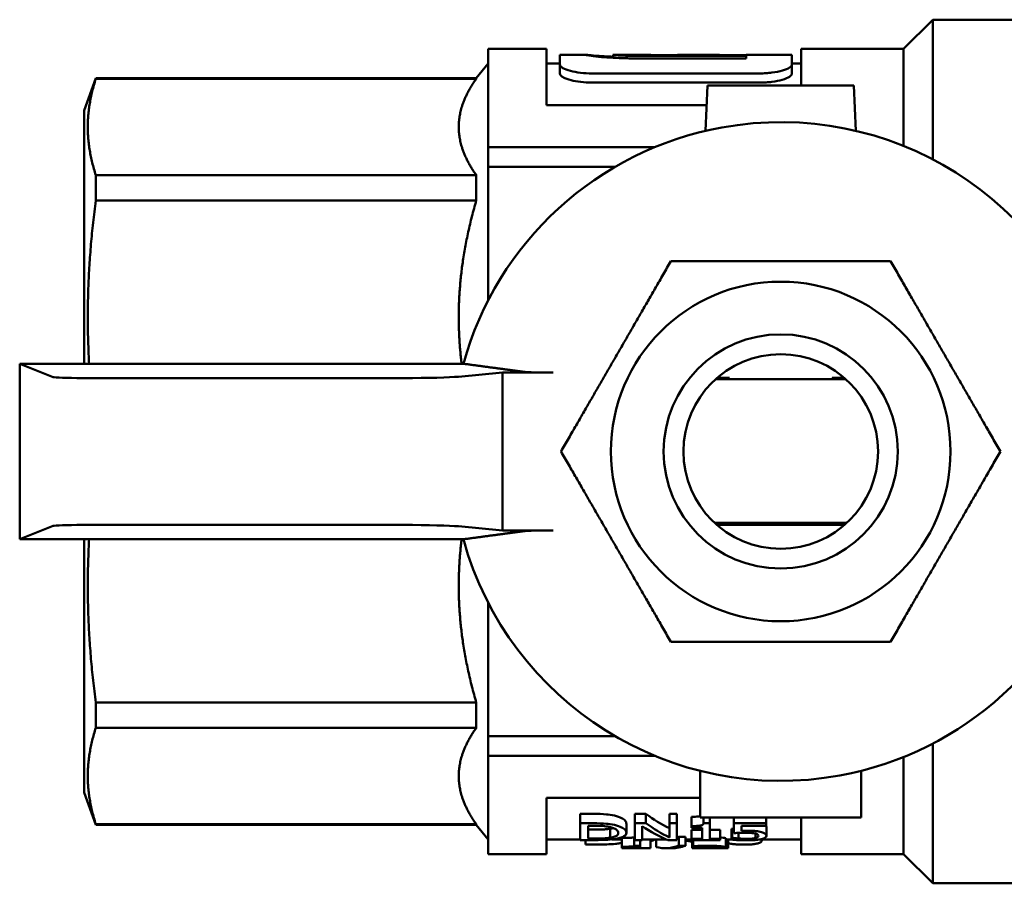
# Model space of a CAD drawing. Header units: millimetres. Extents: x 47 to 191, y 94 to 254.
# Tile 1 of 9: x 47 to 81, y 103 to 133. Entities that reach past the tile are written whole.
import ezdxf

# ---------------------------------------------------------------- set-up
doc = ezdxf.new("R2010")
doc.units = ezdxf.units.MM
doc.layers.add('Видимый контур (ГОСТ)', color=7, linetype='Continuous', lineweight=50)
doc.layers.add('Линия резьбы (ГОСТ)', color=7, linetype='Continuous', lineweight=25)

msp = doc.modelspace()

# ---------------------------------------------------------------- linework, layer by layer
at = {"layer": 'Видимый контур (ГОСТ)'}
for p, q in [((77.633, 131.923), (78.633, 132.923)), ((78.633, 132.923), (78.633, 128.149)), ((83.633, 132.923), (78.633, 132.923)), ((63.433, 128.568), (63.433, 131.923)), ((65.433, 131.923), (63.433, 131.923)), ((65.433, 131.923), (65.433, 130.007)), ((74.133, 130.673), (74.133, 131.923)), ((77.633, 131.923), (74.133, 131.923)), ((77.633, 131.923), (77.633, 128.609)), ((65.885, 131.389), (65.885, 131.723)), ((66.769, 131.723), (65.885, 131.723)), ((67.705, 131.722), (67.705, 131.622)), ((68.993, 131.723), (67.716, 131.723)), ((68.619, 131.685), (72.257, 131.685)), ((72.257, 131.599), (68.633, 131.599)), ((68.993, 131.723), (68.993, 131.708)), ((69.912, 131.708), (68.993, 131.708)), ((69.912, 131.708), (69.912, 131.723)), ((70.467, 131.723), (69.912, 131.723)), ((72.257, 131.708), (70.198, 131.708)), ((70.506, 131.722), (71.338, 131.722)), ((70.506, 131.722), (70.506, 131.708)), ((71.338, 131.722), (71.338, 131.708)), ((72.257, 131.708), (72.257, 131.723)), ((73.816, 131.723), (72.257, 131.723)), ((72.257, 131.599), (72.257, 131.685)), ((73.816, 131.723), (73.816, 131.389)), ((63.033, 130.923), (63.433, 131.423)), ((65.885, 131.423), (65.433, 131.423)), ((65.885, 131.389), (65.885, 131.081)), ((74.133, 131.423), (73.816, 131.423)), ((73.816, 131.389), (73.816, 131.081)), ((49.633, 129.824), (50.033, 130.923)), ((50.033, 130.908), (50.033, 130.923)), ((63.033, 130.923), (50.033, 130.923)), ((63.033, 130.908), (50.033, 130.908)), ((63.033, 130.908), (63.033, 130.923)), ((66.988, 131.087), (72.714, 131.087)), ((72.714, 130.772), (66.988, 130.772)), ((70.863, 129.125), (70.933, 130.673)), ((70.933, 130.673), (75.933, 130.673)), ((75.933, 130.673), (76.003, 129.125)), ((70.903, 130.007), (65.433, 130.007)), ((49.633, 129.824), (49.633, 121.171)), ((63.433, 128.568), (69.132, 128.568)), ((63.433, 128.568), (63.433, 127.897)), ((67.776, 127.897), (63.433, 127.897)), ((63.433, 127.897), (63.433, 123.326)), ((50.033, 126.745), (50.033, 127.61)), ((63.033, 127.61), (50.033, 127.61)), ((63.033, 126.745), (63.033, 127.61)), ((63.033, 126.745), (50.033, 126.745)), ((62.59, 121.171), (47.433, 121.171)), ((47.433, 121.171), (48.578, 120.714)), ((47.433, 121.171), (47.433, 115.174)), ((62.421, 120.728), (63.933, 120.868)), ((63.933, 120.868), (65.661, 120.868)), ((63.933, 120.868), (63.933, 115.478)), ((49.574, 120.682), (60.55, 120.682)), ((75.662, 120.638), (71.204, 120.638)), ((71.605, 120.643), (71.21, 120.643)), ((71.605, 120.643), (71.21, 120.643)), ((75.656, 120.643), (75.261, 120.643)), ((75.656, 120.643), (75.261, 120.643)), ((71.171, 115.738), (75.695, 115.738)), ((71.177, 115.732), (71.565, 115.732)), ((71.351, 115.732), (71.565, 115.732)), ((75.301, 115.732), (75.689, 115.732)), ((75.301, 115.732), (75.511, 115.732)), ((48.578, 115.631), (47.433, 115.174)), ((60.55, 115.663), (49.574, 115.663)), ((63.933, 115.478), (62.421, 115.617)), ((65.661, 115.478), (63.933, 115.478)), ((75.623, 115.673), (71.243, 115.673)), ((47.433, 115.174), (62.59, 115.174)), ((49.633, 115.174), (49.633, 106.522)), ((63.433, 113.019), (63.433, 108.448)), ((50.033, 108.735), (50.033, 109.6)), ((63.033, 109.6), (50.033, 109.6)), ((63.033, 108.735), (63.033, 109.6)), ((63.033, 108.735), (50.033, 108.735)), ((63.433, 108.448), (67.776, 108.448)), ((63.433, 107.777), (63.433, 108.448)), ((78.633, 108.196), (78.633, 103.423)), ((63.433, 107.777), (69.132, 107.777)), ((63.433, 104.423), (63.433, 107.777)), ((77.633, 107.736), (77.633, 104.423)), ((70.683, 105.673), (70.683, 107.264)), ((76.183, 107.264), (76.183, 105.673)), ((49.633, 106.522), (50.033, 105.423)), ((65.433, 106.338), (65.433, 104.423)), ((65.433, 106.338), (70.683, 106.338)), ((66.583, 105.474), (66.583, 105.794)), ((66.583, 105.794), (67.039, 105.794)), ((68.449, 105.794), (68.827, 105.794)), ((68.449, 105.474), (68.449, 105.794)), ((68.827, 105.474), (68.827, 105.794)), ((69.632, 105.474), (69.632, 105.794)), ((69.632, 105.794), (69.88, 105.794)), ((69.88, 105.474), (69.88, 105.794)), ((70.386, 105.376), (70.386, 105.694)), ((76.183, 105.673), (70.683, 105.673)), ((70.799, 105.476), (70.799, 105.673)), ((71.006, 105.476), (71.006, 105.673)), ((71.833, 105.474), (71.833, 105.673)), ((72.93, 105.474), (72.93, 105.673)), ((74.133, 104.423), (74.133, 105.673)), ((50.033, 105.423), (50.033, 105.437)), ((63.033, 105.437), (50.033, 105.437)), ((63.033, 105.423), (50.033, 105.423)), ((63.033, 105.423), (63.033, 105.437)), ((63.033, 105.423), (63.433, 104.923)), ((67.039, 105.474), (66.583, 105.474)), ((66.583, 104.9), (66.583, 105.474)), ((66.849, 105.39), (66.849, 104.949)), ((66.849, 105.39), (67.052, 105.39)), ((68.16, 105.145), (68.16, 105.457)), ((68.827, 105.474), (68.449, 105.474)), ((68.449, 104.9), (68.449, 105.474)), ((68.697, 105.375), (68.697, 104.9)), ((69.88, 105.474), (69.632, 105.474)), ((69.632, 104.992), (69.632, 105.474)), ((69.88, 105.474), (69.88, 104.9)), ((70.386, 105.313), (70.386, 105.376)), ((70.386, 105.313), (70.749, 105.313)), ((70.749, 104.943), (70.749, 105.313)), ((71.006, 105.476), (70.799, 105.476)), ((71.006, 105.476), (71.006, 104.943)), ((72.93, 105.474), (71.833, 105.474)), ((71.833, 105.136), (71.833, 105.474)), ((72.091, 105.389), (72.091, 105.214)), ((72.091, 105.389), (72.93, 105.389)), ((72.93, 105.474), (72.93, 105.389)), ((72.942, 105.046), (72.942, 105.356)), ((66.849, 105.257), (67.052, 105.257)), ((67.604, 104.98), (67.604, 105.288)), ((68.009, 104.672), (68.009, 104.974)), ((68.422, 104.699), (68.422, 105.001)), ((68.422, 105.001), (68.449, 105.001)), ((69.954, 104.708), (69.954, 105.01)), ((69.954, 105.01), (70.184, 105.01)), ((70.184, 104.708), (70.184, 105.01)), ((70.386, 105.251), (70.749, 105.251)), ((70.386, 104.943), (70.386, 105.251)), ((71.006, 105.251), (71.361, 105.251)), ((71.361, 104.943), (71.361, 105.251)), ((71.555, 104.654), (71.555, 104.955)), ((71.75, 105.286), (71.77, 105.286)), ((71.75, 104.978), (71.75, 105.286)), ((71.77, 104.978), (71.75, 104.978)), ((71.75, 104.915), (71.75, 104.978)), ((71.77, 104.978), (71.77, 105.286)), ((71.985, 104.953), (71.985, 105.144)), ((72.567, 104.968), (72.567, 105.121)), ((66.583, 104.923), (65.433, 104.923)), ((66.583, 104.9), (67.044, 104.9)), ((66.758, 104.751), (66.758, 104.9)), ((67.26, 104.751), (66.758, 104.751)), ((67.052, 104.949), (66.849, 104.949)), ((68.009, 104.923), (67.66, 104.923)), ((68.009, 104.658), (68.009, 104.672)), ((68.009, 104.658), (68.372, 104.658)), ((68.009, 104.627), (68.009, 104.658)), ((68.372, 104.627), (68.009, 104.627)), ((68.372, 104.623), (68.372, 104.658)), ((68.63, 104.623), (68.372, 104.623)), ((68.63, 104.699), (68.422, 104.699)), ((68.449, 104.9), (68.697, 104.9)), ((68.63, 104.699), (68.63, 104.9)), ((68.63, 104.699), (68.63, 104.623)), ((68.985, 104.627), (68.63, 104.627)), ((69.483, 104.923), (68.697, 104.923)), ((68.985, 104.627), (68.985, 104.923)), ((69.174, 104.66), (69.174, 104.923)), ((69.711, 104.623), (69.483, 104.623)), ((69.582, 104.9), (69.88, 104.9)), ((70.184, 104.708), (69.954, 104.708)), ((70.386, 104.923), (70.184, 104.923)), ((70.749, 104.943), (70.386, 104.943)), ((70.386, 104.9), (70.386, 104.943)), ((70.386, 104.9), (71.361, 104.9)), ((70.404, 104.625), (70.404, 104.9)), ((70.446, 104.691), (70.446, 104.9)), ((70.446, 104.665), (70.446, 104.691)), ((70.446, 104.665), (70.461, 104.665)), ((71.006, 104.623), (70.698, 104.623)), ((71.361, 104.943), (71.006, 104.943)), ((71.638, 104.627), (71.317, 104.627)), ((71.361, 104.943), (71.361, 104.9)), ((71.75, 104.923), (71.555, 104.923)), ((71.638, 104.627), (71.638, 104.923)), ((74.133, 104.923), (72.717, 104.923)), ((65.433, 104.423), (63.433, 104.423)), ((77.633, 104.423), (74.133, 104.423)), ((77.633, 104.423), (78.633, 103.423)), ((83.633, 103.423), (78.633, 103.423))]:
    msp.add_line(p, q, dxfattribs=at)
for radius in [5.8, 4, 3.324]:
    msp.add_circle((73.433, 118.173), radius, dxfattribs=at)
for radius, start, end in [(11.25, 100.3303, 164.5403), (11.25, 15.4597, 100.3303), (3.073, 124.7855, 126.5031), (3.073, 124.7855, 126.5031), (3.073, 53.4969, 55.2145), (3.073, 53.4969, 55.2145), (3.073, 232.5651, 234.4385), (3.073, 232.5651, 234.4385), (3.073, 305.5615, 307.4349), (3.073, 305.5615, 307.4349), (11.25, 195.4597, 280.3303), (11.25, 280.3303, 344.5403)]:
    msp.add_arc((73.433, 118.173), radius, start, end, dxfattribs=at)
for centre, major_axis, ratio, start_param, end_param in [((70.467, 118.173), (0, -13.55), 0.424313, 3.134731, 3.188379), ((49.574, 120.717), (-1, 0), 0.034921, 0.087266, 1.570796), ((60.55, 120.752), (-2, 0), 0.034921, 1.570796, 2.780756), ((49.574, 115.628), (-1, 0), 0.034921, 4.712389, 6.195919), ((60.55, 115.593), (-2, 0), 0.034921, 3.502429, 4.712389), ((71.231, 118.173), (0, 13.25), 0.5087, 2.776804, 2.902064), ((70.981, 118.173), (0, 13.55), 0.513158, 2.806858, 2.938957), ((71.231, 118.173), (0, -13.55), 0.5087, 5.926838, 6.04906), ((69.483, 118.173), (0, -13.25), 0.308927, 0.097091, 0.115209), ((67.707, 118.173), (0, -13.55), 0.5087, 0.186472, 0.210819), ((69.483, 118.173), (0, 13.55), 0.308927, 3.067699, 3.25424), ((69.483, 118.173), (0, -13.25), 0.308927, 0, 0.010083), ((69.711, 118.173), (0, -13.55), 0.310212, 0, 0.112648), ((72.47, 118.173), (0, 13.55), 0.867925, 2.945963, 2.965036)]:
    msp.add_ellipse(centre, major_axis=major_axis, ratio=ratio, start_param=start_param, end_param=end_param, dxfattribs=at)
for points, knots in [([(66.763, 131.722), (66.763, 131.723), (66.773, 131.723), (66.818, 131.72), (66.85, 131.717), (66.971, 131.706), (67.081, 131.696), (67.361, 131.675), (67.525, 131.665), (67.705, 131.657)], [-0.3437505, -0.3437505, -0.3437505, -0.3437505, -0.2993894, -0.2993894, -0.2570513, -0.2570513, -0.1832598, -0.1832598, -0.1096561, -0.1096561, -0.1096561, -0.1096561]), ([(68.633, 131.599), (68.465, 131.599), (68.297, 131.601), (67.986, 131.609), (67.842, 131.614), (67.52, 131.632), (67.353, 131.644), (67.072, 131.672), (66.964, 131.686), (66.801, 131.71), (66.763, 131.719), (66.763, 131.722)], [-0.2842087, -0.2842087, -0.2842087, -0.2842087, -0.2339781, -0.2339781, -0.188998, -0.188998, -0.1285896, -0.1285896, -0.0692985, -0.0692985, 0, 0, 0, 0]), ([(67.705, 131.722), (67.705, 131.721), (67.71, 131.72), (67.734, 131.716), (67.751, 131.714), (67.813, 131.709), (67.867, 131.705), (68.011, 131.697), (68.099, 131.693), (68.32, 131.687), (68.461, 131.685), (68.619, 131.685)], [-0.165434, -0.165434, -0.165434, -0.165434, -0.1417625, -0.1417625, -0.1199738, -0.1199738, -0.0850843, -0.0850843, -0.0473339, -0.0473339, 0, 0, 0, 0]), ([(65.885, 131.389), (65.885, 131.37), (65.895, 131.35), (65.931, 131.311), (65.958, 131.291), (66.055, 131.237), (66.143, 131.203), (66.352, 131.147), (66.469, 131.125), (66.721, 131.095), (66.853, 131.087), (66.988, 131.087)], [-0.1776435, -0.1776435, -0.1776435, -0.1776435, -0.1518221, -0.1518221, -0.1267856, -0.1267856, -0.0818195, -0.0818195, -0.0404246, -0.0404246, 0, 0, 0, 0]), ([(72.714, 131.087), (72.787, 131.087), (72.859, 131.089), (72.999, 131.098), (73.067, 131.105), (73.266, 131.13), (73.387, 131.155), (73.593, 131.215), (73.676, 131.249), (73.788, 131.32), (73.816, 131.355), (73.816, 131.389)], [-0.1778568, -0.1778568, -0.1778568, -0.1778568, -0.1560364, -0.1560364, -0.1347603, -0.1347603, -0.0906362, -0.0906362, -0.0453467, -0.0453467, 0, 0, 0, 0]), ([(66.988, 130.772), (66.855, 130.772), (66.725, 130.78), (66.478, 130.81), (66.366, 130.831), (66.161, 130.885), (66.073, 130.918), (65.969, 130.973), (65.938, 130.995), (65.896, 131.038), (65.885, 131.06), (65.885, 131.081)], [0, 0, 0, 0, 0.0398588, 0.0398588, 0.0795797, 0.0795797, 0.1229694, 0.1229694, 0.1499562, 0.1499562, 0.1777526, 0.1777526, 0.1777526, 0.1777526]), ([(73.816, 131.081), (73.816, 131.047), (73.788, 131.011), (73.675, 130.938), (73.59, 130.902), (73.382, 130.841), (73.262, 130.816), (73.066, 130.79), (73, 130.784), (72.861, 130.774), (72.788, 130.772), (72.714, 130.772)], [0, 0, 0, 0, 0.0452624, 0.0452624, 0.0916164, 0.0916164, 0.1351681, 0.1351681, 0.1559292, 0.1559292, 0.1780129, 0.1780129, 0.1780129, 0.1780129]), ([(64.651, 120.894), (64.663, 120.892), (64.677, 120.891), (64.741, 120.885), (64.824, 120.881), (65.003, 120.875), (65.132, 120.872), (65.373, 120.869), (65.529, 120.868), (65.661, 120.868)], [0.0237298, 0.0237298, 0.0237298, 0.0237298, 0.0364594, 0.0364594, 0.0735615, 0.0735615, 0.1118199, 0.1118199, 0.1515458, 0.1515458, 0.1515458, 0.1515458]), ([(71.505, 120.647), (71.522, 120.647), (71.537, 120.647), (71.565, 120.647), (71.577, 120.647), (71.595, 120.648), (71.602, 120.648), (71.61, 120.648), (71.612, 120.648), (71.612, 120.648)], [-0.01606078, -0.01606078, -0.01606078, -0.01606078, -0.0109487, -0.0109487, -0.00639014, -0.00639014, -0.00281232, -0.00281232, 0, 0, 0, 0]), ([(71.612, 120.648), (71.612, 120.648), (71.611, 120.648), (71.607, 120.648), (71.604, 120.648), (71.594, 120.649), (71.584, 120.649), (71.555, 120.649), (71.533, 120.649), (71.508, 120.649)], [-0.01892396, -0.01892396, -0.01892396, -0.01892396, -0.01610848, -0.01610848, -0.01320532, -0.01320532, -0.00768966, -0.00768966, 0, 0, 0, 0]), ([(71.522, 120.66), (71.539, 120.66), (71.555, 120.66), (71.583, 120.66), (71.595, 120.661), (71.613, 120.661), (71.62, 120.661), (71.628, 120.661), (71.63, 120.661), (71.63, 120.661)], [-0.01613656, -0.01613656, -0.01613656, -0.01613656, -0.01094934, -0.01094934, -0.0063374, -0.0063374, -0.00278533, -0.00278533, 0, 0, 0, 0]), ([(71.63, 120.661), (71.63, 120.661), (71.629, 120.661), (71.625, 120.662), (71.622, 120.662), (71.612, 120.662), (71.602, 120.662), (71.573, 120.662), (71.55, 120.662), (71.525, 120.662)], [-0.01908257, -0.01908257, -0.01908257, -0.01908257, -0.01625451, -0.01625451, -0.01333591, -0.01333591, -0.00778936, -0.00778936, 0, 0, 0, 0]), ([(71.54, 120.673), (71.556, 120.673), (71.573, 120.673), (71.601, 120.674), (71.613, 120.674), (71.631, 120.674), (71.638, 120.674), (71.646, 120.674), (71.648, 120.674), (71.648, 120.674)], [-0.01621496, -0.01621496, -0.01621496, -0.01621496, -0.01095021, -0.01095021, -0.00628357, -0.00628357, -0.0027579, -0.0027579, 0, 0, 0, 0]), ([(71.648, 120.674), (71.648, 120.675), (71.647, 120.675), (71.644, 120.675), (71.641, 120.675), (71.63, 120.675), (71.621, 120.675), (71.591, 120.675), (71.568, 120.675), (71.543, 120.676)], [-0.01924828, -0.01924828, -0.01924828, -0.01924828, -0.01640716, -0.01640716, -0.01347253, -0.01347253, -0.00789362, -0.00789362, 0, 0, 0, 0]), ([(71.557, 120.686), (71.574, 120.687), (71.591, 120.687), (71.619, 120.687), (71.632, 120.687), (71.65, 120.687), (71.657, 120.687), (71.665, 120.687), (71.667, 120.688), (71.667, 120.688)], [-0.01629615, -0.01629615, -0.01629615, -0.01629615, -0.01095133, -0.01095133, -0.00622861, -0.00622861, -0.00273001, -0.00273001, 0, 0, 0, 0]), ([(71.667, 120.688), (71.667, 120.688), (71.666, 120.688), (71.662, 120.688), (71.659, 120.688), (71.649, 120.688), (71.639, 120.688), (71.609, 120.689), (71.586, 120.689), (71.56, 120.689)], [-0.01942174, -0.01942174, -0.01942174, -0.01942174, -0.01656698, -0.01656698, -0.01361566, -0.01361566, -0.00800275, -0.00800275, 0, 0, 0, 0]), ([(75.302, 120.691), (75.286, 120.691), (75.271, 120.691), (75.244, 120.691), (75.232, 120.691), (75.213, 120.691), (75.207, 120.691), (75.198, 120.69), (75.196, 120.69), (75.196, 120.69), (75.196, 120.69), (75.196, 120.69)], [-0.01613243, -0.01613243, -0.01613243, -0.01613243, -0.01112043, -0.01112043, -0.00666724, -0.00666724, -0.00312681, -0.00312681, -0.00038524, -0.00038524, 0, 0, 0, 0]), ([(75.196, 120.69), (75.196, 120.69), (75.197, 120.69), (75.2, 120.69), (75.203, 120.69), (75.212, 120.69), (75.222, 120.69), (75.251, 120.689), (75.274, 120.689), (75.301, 120.689), (75.303, 120.689), (75.305, 120.689)], [-0.0193988, -0.0193988, -0.0193988, -0.0193988, -0.01679022, -0.01679022, -0.01409175, -0.01409175, -0.00853369, -0.00853369, -0.00061803, -0.00061803, 0, 0, 0, 0]), ([(75.32, 120.678), (75.304, 120.678), (75.289, 120.678), (75.262, 120.678), (75.25, 120.678), (75.232, 120.678), (75.225, 120.677), (75.217, 120.677), (75.215, 120.677), (75.214, 120.677), (75.214, 120.677), (75.214, 120.677)], [-0.01605376, -0.01605376, -0.01605376, -0.01605376, -0.01112304, -0.01112304, -0.00672819, -0.00672819, -0.00315971, -0.00315971, -0.00038992, -0.00038992, 0, 0, 0, 0]), ([(75.214, 120.677), (75.214, 120.677), (75.215, 120.677), (75.219, 120.677), (75.221, 120.677), (75.231, 120.677), (75.24, 120.676), (75.27, 120.676), (75.292, 120.676), (75.319, 120.676), (75.321, 120.676), (75.323, 120.676)], [-0.01922453, -0.01922453, -0.01922453, -0.01922453, -0.01662991, -0.01662991, -0.01394835, -0.01394835, -0.00842581, -0.00842581, -0.00061944, -0.00061944, 0, 0, 0, 0]), ([(75.337, 120.665), (75.322, 120.665), (75.307, 120.665), (75.281, 120.665), (75.269, 120.665), (75.251, 120.664), (75.244, 120.664), (75.235, 120.664), (75.233, 120.664), (75.233, 120.664), (75.233, 120.664), (75.233, 120.664)], [-0.01597778, -0.01597778, -0.01597778, -0.01597778, -0.0111258, -0.0111258, -0.00678789, -0.00678789, -0.00319209, -0.00319209, -0.00039455, -0.00039455, 0, 0, 0, 0]), ([(75.233, 120.664), (75.233, 120.664), (75.234, 120.664), (75.237, 120.664), (75.239, 120.664), (75.249, 120.663), (75.259, 120.663), (75.288, 120.663), (75.309, 120.663), (75.336, 120.663), (75.338, 120.663), (75.34, 120.663)], [-0.01905796, -0.01905796, -0.01905796, -0.01905796, -0.01647661, -0.01647661, -0.01381114, -0.01381114, -0.00832291, -0.00832291, -0.00062085, -0.00062085, 0, 0, 0, 0]), ([(75.354, 120.652), (75.339, 120.652), (75.324, 120.652), (75.299, 120.652), (75.287, 120.652), (75.269, 120.651), (75.262, 120.651), (75.253, 120.651), (75.251, 120.651), (75.251, 120.651), (75.251, 120.651), (75.251, 120.651)], [-0.01590437, -0.01590437, -0.01590437, -0.01590437, -0.0111287, -0.0111287, -0.00684637, -0.00684637, -0.00322397, -0.00322397, -0.00039913, -0.00039913, 0, 0, 0, 0]), ([(75.251, 120.651), (75.251, 120.651), (75.252, 120.651), (75.255, 120.65), (75.257, 120.65), (75.267, 120.65), (75.276, 120.65), (75.305, 120.65), (75.327, 120.65), (75.353, 120.65), (75.355, 120.65), (75.357, 120.65)], [-0.01889908, -0.01889908, -0.01889908, -0.01889908, -0.01633227, -0.01633227, -0.01368422, -0.01368422, -0.00823376, -0.00823376, -0.00062227, -0.00062227, 0, 0, 0, 0]), ([(75.6, 120.693), (75.514, 120.692), (75.428, 120.692), (75.329, 120.691), (75.315, 120.691), (75.302, 120.691)], [-0.03169012, -0.03169012, -0.03169012, -0.03169012, -0.00427202, -0.00427202, 0, 0, 0, 0]), ([(75.615, 120.679), (75.53, 120.679), (75.445, 120.679), (75.346, 120.678), (75.333, 120.678), (75.32, 120.678)], [-0.03146068, -0.03146068, -0.03146068, -0.03146068, -0.0042829, -0.0042829, 0, 0, 0, 0]), ([(75.63, 120.666), (75.546, 120.666), (75.461, 120.666), (75.364, 120.665), (75.35, 120.665), (75.337, 120.665)], [-0.03123802, -0.03123802, -0.03123802, -0.03123802, -0.00429376, -0.00429376, 0, 0, 0, 0]), ([(75.645, 120.653), (75.561, 120.653), (75.478, 120.652), (75.381, 120.652), (75.368, 120.652), (75.354, 120.652)], [-0.03102183, -0.03102183, -0.03102183, -0.03102183, -0.00430461, -0.00430461, 0, 0, 0, 0]), ([(71.181, 115.729), (71.262, 115.729), (71.344, 115.729), (71.438, 115.73), (71.452, 115.73), (71.465, 115.73)], [-0.03045204, -0.03045204, -0.03045204, -0.03045204, -0.00433476, -0.00433476, 0, 0, 0, 0]), ([(71.566, 115.731), (71.566, 115.731), (71.565, 115.731), (71.558, 115.731), (71.554, 115.731), (71.538, 115.732), (71.525, 115.732), (71.494, 115.732), (71.479, 115.732), (71.463, 115.732)], [-0.016783, -0.016783, -0.016783, -0.016783, -0.01374063, -0.01374063, -0.01053084, -0.01053084, -0.00493505, -0.00493505, 0, 0, 0, 0]), ([(71.465, 115.73), (71.488, 115.73), (71.508, 115.73), (71.535, 115.73), (71.545, 115.73), (71.559, 115.731), (71.563, 115.731), (71.566, 115.731), (71.566, 115.731), (71.566, 115.731)], [-0.01524131, -0.01524131, -0.01524131, -0.01524131, -0.0090492, -0.0090492, -0.00470766, -0.00470766, -0.00158571, -0.00158571, 0, 0, 0, 0]), ([(71.584, 115.718), (71.584, 115.718), (71.583, 115.718), (71.579, 115.718), (71.577, 115.718), (71.567, 115.718), (71.557, 115.718), (71.53, 115.719), (71.509, 115.719), (71.483, 115.719), (71.481, 115.719), (71.479, 115.719)], [-0.01754815, -0.01754815, -0.01754815, -0.01754815, -0.01534885, -0.01534885, -0.0130837, -0.0130837, -0.00809976, -0.00809976, -0.00062481, -0.00062481, 0, 0, 0, 0]), ([(71.482, 115.717), (71.497, 115.717), (71.511, 115.717), (71.536, 115.717), (71.547, 115.717), (71.565, 115.717), (71.572, 115.717), (71.581, 115.718), (71.583, 115.718), (71.584, 115.718), (71.584, 115.718), (71.584, 115.718)], [-0.01577949, -0.01577949, -0.01577949, -0.01577949, -0.01113417, -0.01113417, -0.00694769, -0.00694769, -0.00327958, -0.00327958, -0.00040719, -0.00040719, 0, 0, 0, 0]), ([(75.39, 115.722), (75.375, 115.722), (75.359, 115.721), (75.333, 115.721), (75.321, 115.721), (75.303, 115.721), (75.296, 115.721), (75.288, 115.721), (75.286, 115.721), (75.286, 115.72)], [-0.01593185, -0.01593185, -0.01593185, -0.01593185, -0.01094809, -0.01094809, -0.00648154, -0.00648154, -0.00285936, -0.00285936, 0, 0, 0, 0]), ([(75.286, 115.72), (75.286, 115.72), (75.286, 115.72), (75.29, 115.72), (75.293, 115.72), (75.303, 115.72), (75.313, 115.72), (75.342, 115.72), (75.363, 115.72), (75.387, 115.719)], [-0.01865987, -0.01865987, -0.01865987, -0.01865987, -0.01587502, -0.01587502, -0.01300837, -0.01300837, -0.00755153, -0.00755153, 0, 0, 0, 0]), ([(65.661, 115.478), (65.529, 115.478), (65.373, 115.477), (65.132, 115.473), (65.003, 115.47), (64.824, 115.464), (64.741, 115.46), (64.677, 115.454), (64.663, 115.453), (64.651, 115.451)], [0.4592163, 0.4592163, 0.4592163, 0.4592163, 0.4989422, 0.4989422, 0.5372006, 0.5372006, 0.5743027, 0.5743027, 0.5870323, 0.5870323, 0.5870323, 0.5870323]), ([(71.195, 115.715), (71.277, 115.716), (71.359, 115.716), (71.455, 115.717), (71.468, 115.717), (71.482, 115.717)], [-0.0306517, -0.0306517, -0.0306517, -0.0306517, -0.00432393, -0.00432393, 0, 0, 0, 0]), ([(71.21, 115.702), (71.292, 115.703), (71.375, 115.703), (71.472, 115.703), (71.485, 115.703), (71.499, 115.703)], [-0.03085707, -0.03085707, -0.03085707, -0.03085707, -0.00431309, -0.00431309, 0, 0, 0, 0]), ([(71.224, 115.689), (71.308, 115.689), (71.392, 115.69), (71.489, 115.69), (71.502, 115.69), (71.516, 115.69)], [-0.03106841, -0.03106841, -0.03106841, -0.03106841, -0.00430225, -0.00430225, 0, 0, 0, 0]), ([(71.239, 115.676), (71.323, 115.676), (71.408, 115.677), (71.506, 115.677), (71.519, 115.677), (71.533, 115.677)], [-0.03128599, -0.03128599, -0.03128599, -0.03128599, -0.00429139, -0.00429139, 0, 0, 0, 0]), ([(71.601, 115.705), (71.601, 115.705), (71.6, 115.705), (71.597, 115.705), (71.594, 115.705), (71.585, 115.705), (71.576, 115.705), (71.547, 115.705), (71.526, 115.706), (71.5, 115.706), (71.498, 115.706), (71.496, 115.706)], [-0.01877982, -0.01877982, -0.01877982, -0.01877982, -0.01622545, -0.01622545, -0.01359219, -0.01359219, -0.00817402, -0.00817402, -0.00062339, -0.00062339, 0, 0, 0, 0]), ([(71.499, 115.703), (71.513, 115.704), (71.528, 115.704), (71.553, 115.704), (71.565, 115.704), (71.583, 115.704), (71.59, 115.704), (71.599, 115.704), (71.601, 115.704), (71.601, 115.705), (71.601, 115.705), (71.601, 115.705)], [-0.01584865, -0.01584865, -0.01584865, -0.01584865, -0.01113105, -0.01113105, -0.00689128, -0.00689128, -0.00324856, -0.00324856, -0.00040269, -0.00040269, 0, 0, 0, 0]), ([(71.619, 115.691), (71.619, 115.692), (71.618, 115.692), (71.615, 115.692), (71.612, 115.692), (71.603, 115.692), (71.593, 115.692), (71.565, 115.692), (71.543, 115.692), (71.517, 115.692), (71.515, 115.692), (71.513, 115.692)], [-0.01893299, -0.01893299, -0.01893299, -0.01893299, -0.01636262, -0.01636262, -0.01371035, -0.01371035, -0.00825068, -0.00825068, -0.00062196, -0.00062196, 0, 0, 0, 0]), ([(71.516, 115.69), (71.531, 115.69), (71.545, 115.69), (71.571, 115.691), (71.583, 115.691), (71.601, 115.691), (71.608, 115.691), (71.616, 115.691), (71.619, 115.691), (71.619, 115.691), (71.619, 115.691), (71.619, 115.691)], [-0.01592015, -0.01592015, -0.01592015, -0.01592015, -0.01112806, -0.01112806, -0.00683372, -0.00683372, -0.00321706, -0.00321706, -0.00039814, -0.00039814, 0, 0, 0, 0]), ([(71.637, 115.678), (71.637, 115.678), (71.636, 115.678), (71.633, 115.679), (71.63, 115.679), (71.621, 115.679), (71.611, 115.679), (71.582, 115.679), (71.56, 115.679), (71.534, 115.679), (71.532, 115.679), (71.53, 115.679)], [-0.01909364, -0.01909364, -0.01909364, -0.01909364, -0.01650946, -0.01650946, -0.01384054, -0.01384054, -0.00834493, -0.00834493, -0.00062054, -0.00062054, 0, 0, 0, 0]), ([(71.533, 115.677), (71.548, 115.677), (71.563, 115.677), (71.589, 115.677), (71.601, 115.678), (71.619, 115.678), (71.626, 115.678), (71.635, 115.678), (71.637, 115.678), (71.637, 115.678), (71.637, 115.678), (71.637, 115.678)], [-0.01599412, -0.01599412, -0.01599412, -0.01599412, -0.01112519, -0.01112519, -0.00677498, -0.00677498, -0.00318508, -0.00318508, -0.00039354, -0.00039354, 0, 0, 0, 0]), ([(75.34, 115.682), (75.323, 115.682), (75.307, 115.682), (75.279, 115.682), (75.267, 115.682), (75.249, 115.681), (75.242, 115.681), (75.234, 115.681), (75.232, 115.681), (75.232, 115.681)], [-0.01615342, -0.01615342, -0.01615342, -0.01615342, -0.01094951, -0.01094951, -0.00632576, -0.00632576, -0.00277939, -0.00277939, 0, 0, 0, 0]), ([(75.232, 115.681), (75.232, 115.681), (75.233, 115.681), (75.237, 115.681), (75.239, 115.681), (75.25, 115.68), (75.26, 115.68), (75.289, 115.68), (75.312, 115.68), (75.337, 115.68)], [-0.01911806, -0.01911806, -0.01911806, -0.01911806, -0.01628719, -0.01628719, -0.01336515, -0.01336515, -0.00781168, -0.00781168, 0, 0, 0, 0]), ([(75.357, 115.695), (75.341, 115.695), (75.325, 115.695), (75.297, 115.695), (75.285, 115.695), (75.267, 115.695), (75.26, 115.695), (75.252, 115.694), (75.25, 115.694), (75.25, 115.694)], [-0.01607708, -0.01607708, -0.01607708, -0.01607708, -0.01094882, -0.01094882, -0.00637874, -0.00637874, -0.00280648, -0.00280648, 0, 0, 0, 0]), ([(75.25, 115.694), (75.25, 115.694), (75.251, 115.694), (75.255, 115.694), (75.258, 115.694), (75.268, 115.694), (75.278, 115.693), (75.307, 115.693), (75.329, 115.693), (75.354, 115.693)], [-0.01895795, -0.01895795, -0.01895795, -0.01895795, -0.01613977, -0.01613977, -0.01323329, -0.01323329, -0.00771102, -0.00771102, 0, 0, 0, 0]), ([(75.374, 115.708), (75.358, 115.708), (75.342, 115.708), (75.315, 115.708), (75.303, 115.708), (75.285, 115.708), (75.278, 115.708), (75.27, 115.707), (75.268, 115.707), (75.268, 115.707)], [-0.01600327, -0.01600327, -0.01600327, -0.01600327, -0.01094835, -0.01094835, -0.00643065, -0.00643065, -0.00283313, -0.00283313, 0, 0, 0, 0]), ([(75.268, 115.707), (75.268, 115.707), (75.269, 115.707), (75.273, 115.707), (75.275, 115.707), (75.286, 115.707), (75.295, 115.707), (75.325, 115.706), (75.346, 115.706), (75.371, 115.706)], [-0.01880567, -0.01880567, -0.01880567, -0.01880567, -0.01600363, -0.01600363, -0.01311652, -0.01311652, -0.00762715, -0.00762715, 0, 0, 0, 0]), ([(67.039, 105.794), (67.192, 105.794), (67.355, 105.791), (67.542, 105.772), (67.654, 105.759), (67.755, 105.735)], [0, 0, 0, 0, 0.0458835, 0.0458835, 0.0686309, 0.0686309, 0.0686309, 0.0686309]), ([(67.755, 105.735), (67.851, 105.712), (67.93, 105.683), (68.035, 105.63), (68.085, 105.6), (68.149, 105.524), (68.16, 105.49), (68.16, 105.457)], [0, 0, 0, 0, 0.03512858, 0.03512858, 0.05841739, 0.05841739, 0.07820094, 0.07820094, 0.07820094, 0.07820094]), ([(70.386, 105.694), (70.469, 105.694), (70.553, 105.696), (70.648, 105.707), (70.668, 105.711), (70.683, 105.714)], [0, 0, 0, 0, 0.02485926, 0.02485926, 0.03467521, 0.03467521, 0.03467521, 0.03467521]), ([(67.755, 105.416), (67.654, 105.44), (67.541, 105.452), (67.356, 105.47), (67.192, 105.474), (67.039, 105.474)], [-0.0680248, -0.0680248, -0.0680248, -0.0680248, -0.0459984, -0.0459984, 0, 0, 0, 0]), ([(67.052, 105.39), (67.211, 105.39), (67.303, 105.385), (67.433, 105.374), (67.509, 105.363), (67.58, 105.349)], [-0.04034592, -0.04034592, -0.04034592, -0.04034592, -0.0250533, -0.0250533, 0, 0, 0, 0]), ([(67.58, 105.349), (67.633, 105.338), (67.679, 105.325), (67.759, 105.294), (67.791, 105.277), (67.866, 105.222), (67.883, 105.182), (67.883, 105.146)], [-0.07771373, -0.07771373, -0.07771373, -0.07771373, -0.0589459, -0.0589459, -0.03969145, -0.03969145, 0, 0, 0, 0]), ([(68.16, 105.145), (68.16, 105.177), (68.149, 105.211), (68.086, 105.283), (68.038, 105.311), (67.933, 105.364), (67.853, 105.393), (67.755, 105.416)], [-0.07946267, -0.07946267, -0.07946267, -0.07946267, -0.05902761, -0.05902761, -0.03584641, -0.03584641, 0, 0, 0, 0]), ([(70.799, 105.476), (70.797, 105.466), (70.792, 105.455), (70.778, 105.436), (70.768, 105.428), (70.743, 105.413), (70.727, 105.406), (70.696, 105.397), (70.669, 105.391), (70.552, 105.378), (70.468, 105.376), (70.386, 105.376)], [-0.1420618, -0.1420618, -0.1420618, -0.1420618, -0.1050278, -0.1050278, -0.0735976, -0.0735976, -0.0424626, -0.0424626, -0.024749, -0.024749, 0, 0, 0, 0]), ([(67.052, 105.257), (67.154, 105.257), (67.262, 105.258), (67.385, 105.264), (67.433, 105.267), (67.53, 105.277), (67.569, 105.282), (67.604, 105.288)], [0, 0, 0, 0, 0.03066332, 0.03066332, 0.03763583, 0.03763583, 0.0425746, 0.0425746, 0.0425746, 0.0425746]), ([(67.604, 104.98), (67.568, 104.974), (67.53, 104.969), (67.433, 104.959), (67.385, 104.957), (67.262, 104.951), (67.154, 104.949), (67.052, 104.949)], [-0.04250636, -0.04250636, -0.04250636, -0.04250636, -0.03758564, -0.03758564, -0.03068176, -0.03068176, 0, 0, 0, 0]), ([(67.883, 105.146), (67.883, 105.12), (67.876, 105.094), (67.84, 105.056), (67.815, 105.037), (67.723, 105.003), (67.669, 104.99), (67.604, 104.98)], [-0.09297704, -0.09297704, -0.09297704, -0.09297704, -0.05099665, -0.05099665, -0.02369886, -0.02369886, 0, 0, 0, 0]), ([(67.752, 104.934), (67.823, 104.944), (67.885, 104.957), (68.003, 104.99), (68.047, 105.011), (68.136, 105.063), (68.16, 105.102), (68.16, 105.145)], [-0.08915045, -0.08915045, -0.08915045, -0.08915045, -0.06974954, -0.06974954, -0.04654209, -0.04654209, 0, 0, 0, 0]), ([(68.009, 104.974), (68.094, 104.974), (68.181, 104.974), (68.299, 104.978), (68.324, 104.979), (68.355, 104.982), (68.37, 104.984), (68.394, 104.988), (68.403, 104.99), (68.416, 104.995), (68.42, 104.998), (68.422, 105.001)], [0, 0, 0, 0, 0.0255904, 0.0255904, 0.0428119, 0.0428119, 0.0726569, 0.0726569, 0.1005534, 0.1005534, 0.132708, 0.132708, 0.132708, 0.132708]), ([(71.361, 104.992), (71.377, 104.991), (71.391, 104.99), (71.449, 104.984), (71.485, 104.979), (71.525, 104.971), (71.536, 104.968), (71.552, 104.961), (71.555, 104.958), (71.555, 104.955)], [0.04518176, 0.04518176, 0.04518176, 0.04518176, 0.0534785, 0.0534785, 0.08611138, 0.08611138, 0.1061479, 0.1061479, 0.12787249, 0.12787249, 0.12787249, 0.12787249]), ([(71.985, 104.953), (71.923, 104.958), (71.882, 104.963), (71.827, 104.969), (71.794, 104.974), (71.77, 104.978)], [-0.0158251, -0.0158251, -0.0158251, -0.0158251, -0.00903139, -0.00903139, 0, 0, 0, 0]), ([(71.833, 105.136), (71.901, 105.141), (71.987, 105.144), (72.082, 105.149), (72.155, 105.15), (72.228, 105.15)], [-0.02880181, -0.02880181, -0.02880181, -0.02880181, -0.0221042, -0.0221042, 0, 0, 0, 0]), ([(72.279, 104.94), (72.198, 104.94), (72.15, 104.943), (72.082, 104.946), (72.032, 104.949), (71.985, 104.953)], [-0.02085488, -0.02085488, -0.02085488, -0.02085488, -0.01493943, -0.01493943, 0, 0, 0, 0]), ([(72.272, 105.217), (72.232, 105.217), (72.197, 105.217), (72.154, 105.216), (72.122, 105.215), (72.091, 105.214)], [-0.01271547, -0.01271547, -0.01271547, -0.01271547, -0.00961101, -0.00961101, 0, 0, 0, 0]), ([(72.228, 105.15), (72.31, 105.15), (72.393, 105.147), (72.494, 105.137), (72.527, 105.131), (72.556, 105.124)], [-0.03260796, -0.03260796, -0.03260796, -0.03260796, -0.01170798, -0.01170798, 0, 0, 0, 0]), ([(72.736, 105.18), (72.705, 105.187), (72.672, 105.193), (72.588, 105.205), (72.55, 105.208), (72.45, 105.215), (72.357, 105.217), (72.272, 105.217)], [-0.03468871, -0.03468871, -0.03468871, -0.03468871, -0.03072242, -0.03072242, -0.02532623, -0.02532623, 0, 0, 0, 0]), ([(72.567, 104.968), (72.549, 104.963), (72.529, 104.959), (72.476, 104.95), (72.449, 104.948), (72.385, 104.942), (72.333, 104.94), (72.279, 104.94)], [-0.02364058, -0.02364058, -0.02364058, -0.02364058, -0.02053225, -0.02053225, -0.01628513, -0.01628513, 0, 0, 0, 0]), ([(72.556, 105.124), (72.574, 105.12), (72.59, 105.115), (72.624, 105.103), (72.635, 105.096), (72.662, 105.079), (72.669, 105.063), (72.669, 105.047)], [-0.02741584, -0.02741584, -0.02741584, -0.02741584, -0.02393595, -0.02393595, -0.0191435, -0.0191435, 0, 0, 0, 0]), ([(72.669, 105.047), (72.669, 105.022), (72.653, 105.008), (72.626, 104.988), (72.601, 104.977), (72.567, 104.968)], [-0.02677279, -0.02677279, -0.02677279, -0.02677279, -0.01614995, -0.01614995, 0, 0, 0, 0]), ([(72.942, 105.046), (72.942, 105.063), (72.937, 105.08), (72.913, 105.109), (72.897, 105.122), (72.834, 105.153), (72.79, 105.168), (72.736, 105.18)], [-0.06286324, -0.06286324, -0.06286324, -0.06286324, -0.0387274, -0.0387274, -0.02069795, -0.02069795, 0, 0, 0, 0]), ([(72.765, 104.932), (72.832, 104.948), (72.872, 104.966), (72.928, 105.001), (72.942, 105.023), (72.942, 105.046)], [-0.0491376, -0.0491376, -0.0491376, -0.0491376, -0.02826855, -0.02826855, 0, 0, 0, 0]), ([(67.044, 104.9), (67.267, 104.9), (67.384, 104.904), (67.554, 104.911), (67.657, 104.921), (67.752, 104.934)], [-0.05219292, -0.05219292, -0.05219292, -0.05219292, -0.03392613, -0.03392613, 0, 0, 0, 0]), ([(67.784, 104.769), (67.701, 104.76), (67.619, 104.757), (67.467, 104.752), (67.359, 104.751), (67.26, 104.751)], [-0.04667482, -0.04667482, -0.04667482, -0.04667482, -0.02955804, -0.02955804, 0, 0, 0, 0]), ([(68.009, 104.823), (68.006, 104.821), (68.003, 104.818), (67.989, 104.81), (67.971, 104.801), (67.895, 104.782), (67.844, 104.775), (67.784, 104.769)], [-0.04889219, -0.04889219, -0.04889219, -0.04889219, -0.04232912, -0.04232912, -0.02209404, -0.02209404, 0, 0, 0, 0]), ([(68.422, 104.699), (68.42, 104.696), (68.416, 104.694), (68.403, 104.689), (68.394, 104.686), (68.37, 104.682), (68.355, 104.681), (68.324, 104.678), (68.299, 104.677), (68.181, 104.673), (68.094, 104.672), (68.009, 104.672)], [-0.1328816, -0.1328816, -0.1328816, -0.1328816, -0.1005784, -0.1005784, -0.0727419, -0.0727419, -0.0427925, -0.0427925, -0.0255764, -0.0255764, 0, 0, 0, 0]), ([(70.887, 104.624), (70.777, 104.622), (70.694, 104.622), (70.573, 104.623), (70.489, 104.624), (70.404, 104.625)], [-0.05107158, -0.05107158, -0.05107158, -0.05107158, -0.03472399, -0.03472399, 0, 0, 0, 0]), ([(70.959, 104.703), (70.83, 104.703), (70.722, 104.7), (70.596, 104.697), (70.511, 104.694), (70.446, 104.691)], [-0.03333139, -0.03333139, -0.03333139, -0.03333139, -0.02148863, -0.02148863, 0, 0, 0, 0]), ([(70.461, 104.665), (70.489, 104.666), (70.517, 104.668), (70.581, 104.671), (70.617, 104.673), (70.656, 104.674)], [-0.02245045, -0.02245045, -0.02245045, -0.02245045, -0.01230307, -0.01230307, 0, 0, 0, 0]), ([(70.656, 104.674), (70.72, 104.676), (70.773, 104.678), (70.842, 104.679), (70.89, 104.68), (70.939, 104.68)], [-0.02128838, -0.02128838, -0.02128838, -0.02128838, -0.01462915, -0.01462915, 0, 0, 0, 0]), ([(71.283, 104.653), (71.283, 104.648), (71.267, 104.643), (71.212, 104.637), (71.172, 104.633), (71.02, 104.627), (70.952, 104.625), (70.887, 104.624)], [-0.1319351, -0.1319351, -0.1319351, -0.1319351, -0.0740614, -0.0740614, -0.0289596, -0.0289596, 0, 0, 0, 0]), ([(70.939, 104.68), (71.003, 104.68), (71.048, 104.679), (71.118, 104.677), (71.153, 104.675), (71.184, 104.673)], [-0.021934, -0.021934, -0.021934, -0.021934, -0.01231695, -0.01231695, 0, 0, 0, 0]), ([(71.555, 104.654), (71.555, 104.657), (71.552, 104.66), (71.536, 104.667), (71.525, 104.67), (71.484, 104.678), (71.448, 104.683), (71.366, 104.691), (71.312, 104.695), (71.147, 104.702), (71.052, 104.703), (70.959, 104.703)], [-0.127004, -0.127004, -0.127004, -0.127004, -0.1054666, -0.1054666, -0.085612, -0.085612, -0.0533304, -0.0533304, -0.0279661, -0.0279661, 0, 0, 0, 0]), ([(71.184, 104.673), (71.2, 104.671), (71.214, 104.67), (71.241, 104.667), (71.251, 104.665), (71.276, 104.66), (71.283, 104.657), (71.283, 104.653)], [-0.02366692, -0.02366692, -0.02366692, -0.02366692, -0.01988, -0.01988, -0.01508115, -0.01508115, 0, 0, 0, 0]), ([(71.184, 104.624), (71.235, 104.625), (71.285, 104.626), (71.377, 104.629), (71.417, 104.63), (71.451, 104.633)], [-0.04351774, -0.04351774, -0.04351774, -0.04351774, -0.02106212, -0.02106212, 0, 0, 0, 0]), ([(71.451, 104.633), (71.496, 104.636), (71.517, 104.639), (71.547, 104.645), (71.555, 104.649), (71.555, 104.654)], [-0.03327403, -0.03327403, -0.03327403, -0.03327403, -0.02199143, -0.02199143, 0, 0, 0, 0]), ([(72.161, 104.745), (72.11, 104.745), (72.058, 104.746), (71.962, 104.749), (71.917, 104.751), (71.817, 104.758), (71.767, 104.764), (71.692, 104.777), (71.663, 104.784), (71.638, 104.793)], [-0.16084522, -0.16084522, -0.16084522, -0.16084522, -0.13966652, -0.13966652, -0.12029906, -0.12029906, -0.09301854, -0.09301854, -0.07224804, -0.07224804, -0.07224804, -0.07224804]), ([(71.75, 104.915), (71.831, 104.906), (71.918, 104.901), (72.085, 104.893), (72.179, 104.891), (72.274, 104.891)], [-0.05136072, -0.05136072, -0.05136072, -0.05136072, -0.02856763, -0.02856763, 0, 0, 0, 0]), ([(72.8, 104.923), (72.799, 104.895), (72.791, 104.868), (72.75, 104.825), (72.722, 104.807), (72.639, 104.78), (72.598, 104.772), (72.51, 104.759), (72.457, 104.754), (72.322, 104.747), (72.242, 104.745), (72.161, 104.745)], [-0.1124353, -0.1124353, -0.1124353, -0.1124353, -0.0843591, -0.0843591, -0.0613189, -0.0613189, -0.0436592, -0.0436592, -0.0241592, -0.0241592, 0, 0, 0, 0]), ([(72.274, 104.891), (72.33, 104.891), (72.387, 104.892), (72.478, 104.896), (72.53, 104.899), (72.656, 104.912), (72.715, 104.921), (72.765, 104.932)], [-0.07374621, -0.07374621, -0.07374621, -0.07374621, -0.04242711, -0.04242711, -0.02216635, -0.02216635, 0, 0, 0, 0])]:
    msp.add_open_spline(points, degree=3, knots=knots, dxfattribs=at)
for points in [[(67.716, 131.723), (67.708, 131.723), (67.705, 131.722), (67.705, 131.722)], [(71.213, 120.646), (71.31, 120.646), (71.408, 120.647), (71.505, 120.647)], [(71.508, 120.649), (71.411, 120.649), (71.314, 120.65), (71.218, 120.65)], [(71.228, 120.659), (71.326, 120.659), (71.424, 120.66), (71.522, 120.66)], [(71.525, 120.662), (71.428, 120.663), (71.33, 120.663), (71.232, 120.663)], [(71.243, 120.672), (71.341, 120.673), (71.441, 120.673), (71.54, 120.673)], [(71.543, 120.676), (71.444, 120.676), (71.346, 120.676), (71.247, 120.676)], [(71.258, 120.685), (71.357, 120.686), (71.457, 120.686), (71.557, 120.686)], [(71.56, 120.689), (71.461, 120.689), (71.362, 120.689), (71.263, 120.69)], [(75.305, 120.689), (75.405, 120.689), (75.505, 120.689), (75.605, 120.688)], [(75.323, 120.676), (75.422, 120.676), (75.521, 120.675), (75.62, 120.675)], [(75.34, 120.663), (75.438, 120.663), (75.537, 120.662), (75.635, 120.662)], [(75.357, 120.65), (75.455, 120.649), (75.552, 120.649), (75.65, 120.649)], [(71.479, 115.719), (71.383, 115.719), (71.286, 115.719), (71.19, 115.72)], [(71.463, 115.732), (71.426, 115.732), (71.388, 115.732), (71.351, 115.732)], [(75.387, 115.719), (75.483, 115.719), (75.579, 115.719), (75.674, 115.719)], [(75.679, 115.723), (75.583, 115.722), (75.486, 115.722), (75.39, 115.722)], [(75.511, 115.732), (75.57, 115.732), (75.63, 115.732), (75.689, 115.732)], [(71.496, 115.706), (71.399, 115.706), (71.301, 115.706), (71.205, 115.707)], [(71.513, 115.692), (71.415, 115.693), (71.317, 115.693), (71.219, 115.693)], [(71.53, 115.679), (71.431, 115.68), (71.332, 115.68), (71.234, 115.68)], [(75.337, 115.68), (75.435, 115.68), (75.533, 115.679), (75.63, 115.679)], [(75.635, 115.683), (75.537, 115.683), (75.438, 115.682), (75.34, 115.682)], [(75.354, 115.693), (75.451, 115.693), (75.548, 115.692), (75.645, 115.692)], [(75.65, 115.696), (75.552, 115.696), (75.454, 115.696), (75.357, 115.695)], [(75.371, 115.706), (75.467, 115.706), (75.564, 115.706), (75.66, 115.705)], [(75.664, 115.71), (75.568, 115.709), (75.471, 115.709), (75.374, 115.708)], [(67.604, 105.288), (67.646, 105.295), (67.682, 105.302), (67.714, 105.311)], [(72.93, 105.397), (72.938, 105.383), (72.942, 105.369), (72.942, 105.356)], [(71.77, 105.286), (71.787, 105.283), (71.81, 105.28), (71.833, 105.277)], [(71.006, 104.623), (71.067, 104.623), (71.127, 104.623), (71.184, 104.624)]]:
    msp.add_open_spline(points, degree=3, dxfattribs=at)
for points, weights in [([(50.033, 130.908), (49.503, 129.259), (50.033, 127.61)], [1, 1.0625, 1]), ([(63.033, 130.908), (62.433, 130.058), (62.433, 129.259)], [1.00888063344, 1.02000399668, 1]), ([(62.433, 129.259), (62.433, 128.46), (63.033, 127.61)], [1, 1.02000399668, 1.00888063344]), ([(50.033, 126.745), (49.653, 123.888), (49.805, 121.171)], [1, 1.04408444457, 1.02597886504]), ([(63.033, 126.745), (62.433, 124.695), (62.433, 122.765)], [1.00888063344, 1.02000399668, 1]), ([(65.927, 118.173), (67.804, 121.423), (69.68, 124.673)], [1, 1.15470053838, 1]), ([(69.68, 124.673), (73.433, 124.673), (77.186, 124.673)], [1, 1.15470053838, 1]), ([(77.186, 124.673), (79.062, 121.423), (80.938, 118.173)], [1, 1.15470053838, 1]), ([(62.433, 122.765), (62.433, 121.972), (62.532, 121.171)], [1, 1.0081199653, 1.01111111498]), ([(69.68, 111.673), (67.804, 114.923), (65.927, 118.173)], [1, 1.15470053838, 1]), ([(80.938, 118.173), (79.062, 114.923), (77.186, 111.673)], [1, 1.15470053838, 1]), ([(49.805, 115.174), (49.653, 112.457), (50.033, 109.6)], [1.02597886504, 1.04408444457, 1]), ([(62.532, 115.174), (62.433, 114.373), (62.433, 113.58)], [1.01111111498, 1.0081199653, 1]), ([(62.433, 113.58), (62.433, 111.65), (63.033, 109.6)], [1, 1.02000399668, 1.00888063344]), ([(77.186, 111.673), (73.433, 111.673), (69.68, 111.673)], [1, 1.15470053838, 1]), ([(50.033, 108.735), (49.503, 107.086), (50.033, 105.437)], [1, 1.0625, 1]), ([(63.033, 108.735), (62.433, 107.885), (62.433, 107.086)], [1.00888063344, 1.02000399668, 1]), ([(62.433, 107.086), (62.433, 106.287), (63.033, 105.437)], [1, 1.02000399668, 1.00888063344])]:
    msp.add_rational_spline(points, weights, degree=2, dxfattribs=at)
for points, weights in [([(64.651, 120.894), (64.13, 120.964), (63.09, 121.104), (62.59, 121.171)], [26.4233411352, 25.1809248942, 23.0112575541, 22.0955468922]), ([(64.651, 115.451), (64.13, 115.381), (63.09, 115.241), (62.59, 115.174)], [26.4233411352, 25.1809248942, 23.0112575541, 22.0955468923])]:
    msp.add_rational_spline(points, weights, degree=2, knots=[202.671691, 202.671691, 202.671691, 204.434283, 205.692538, 205.692538, 205.692538], dxfattribs=at)
at = {"layer": 'Линия резьбы (ГОСТ)'}
msp.add_arc((73.433, 118.173), 4, 100, 10, dxfattribs=at)

doc.saveas('drawing.dxf')
